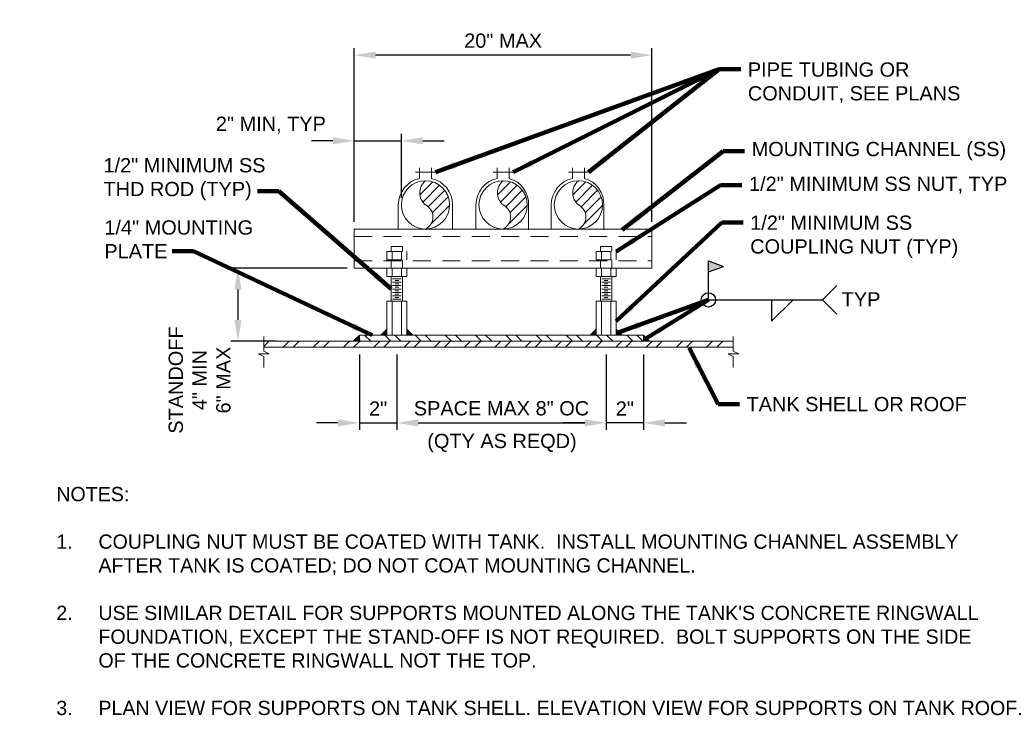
# Model space of a CAD drawing. Header units: inches. Extents: x -733 to 351, y 207 to 373.
# Tile 4 of 5: x 164 to 173, y 260 to 266. Entities that reach past the tile are written whole.
import ezdxf

# ---------------------------------------------------------------- set-up
doc = ezdxf.new("R2010")
doc.units = ezdxf.units.IN
doc.header["$MEASUREMENT"] = 0
doc.linetypes.add('HIDDEN', pattern=[0.19685, 0.15748, -0.03937])
doc.linetypes.add('HIDDEN2', pattern=[0.1875, 0.125, -0.0625])
doc.layers.get('DefPoints').update_dxf_attribs({"lineweight": 0})
for name, color, linetype, lineweight in [('G-ANNO-DIMS', 2, 'Continuous', 0), ('G-ANNO-MASK', 1, 'Continuous', 0), ('G-ANNO-NOTE', 4, 'Continuous', 30), ('G-ANNO-PATT', 250, 'Continuous', 0), ('G-ANNO-TEXT', 2, 'Continuous', 30), ('M-DETL-LGHT', 3, 'Continuous', 0), ('M-DETL-MLGT', 2, 'Continuous', 0), ('M-DETL-XLGT', 1, 'Continuous', 0)]:
    doc.layers.add(name, color=color, linetype=linetype, lineweight=lineweight)
doc.styles.add('AEC_AC_01ArchDims-CC_FullScale', font='arial.ttf', dxfattribs={"height": 0.125})
doc.styles.add('AEC_AC_40Text-LeftTop_FullScale', font='arial.ttf', dxfattribs={"height": 0.125})
doc.styles.add("AEC_AC_45Text-LeftTop_3-4_1'", font='arial.ttf', dxfattribs={"height": 2})
doc.styles.add("AEC_AC_45Text-LeftTop_3-4_1'_0", font='arial.ttf')
doc.dimstyles.new('AEC_AC_01_Arch-Dims_FullScale', dxfattribs={"dimtxt": 0.125, "dimasz": 0.1875, "dimexe": 0.0625, "dimexo": 0.0625, "dimgap": 0.0625, "dimtad": 1, "dimdec": 4, "dimzin": 15, "dimdsep": 46, "dimlunit": 4, "dimtxsty": 'AEC_AC_01ArchDims-CC_FullScale', "dimcen": 0.09, "dimclrd": 256, "dimclre": 256, "dimazin": 2, "dimtfac": 0.7, "dimtdec": 4, "dimtix": 1, "dimtmove": 1, "dimatfit": 3, "dimfxl": 1, "dimfrac": 1, "dimtolj": 1, "dimtzin": 15, "dimlwd": 30, "dimlwe": 30, "dimarcsym": 0})
doc.dimstyles.new('AEC_AC_40_Notes_FullScale', dxfattribs={"dimtxt": 0.125, "dimasz": 0.1875, "dimexe": 0.0625, "dimexo": 0.0625, "dimgap": 0.0625, "dimtad": 1, "dimjust": 1, "dimdec": 3, "dimzin": 15, "dimdsep": 46, "dimlunit": 5, "dimtxsty": 'AEC_AC_40Text-LeftTop_FullScale', "dimcen": 0.09, "dimclrd": 256, "dimclre": 256, "dimazin": 2, "dimtfac": 0.7, "dimtdec": 3, "dimtmove": 1, "dimatfit": 1, "dimfxl": 1, "dimfrac": 1, "dimtolj": 1, "dimtzin": 15, "dimlwd": 30, "dimlwe": 30, "dimarcsym": 0})
doc.dimstyles.new("AEC_AC_45_Notes_3-4_1'", dxfattribs={"dimtxt": 2, "dimasz": 3, "dimexe": 1, "dimexo": 1, "dimgap": 1, "dimtad": 1, "dimjust": 1, "dimdec": 3, "dimzin": 15, "dimdsep": 46, "dimlunit": 5, "dimtxsty": "AEC_AC_45Text-LeftTop_3-4_1'", "dimcen": 0.09, "dimclrd": 256, "dimclre": 256, "dimazin": 2, "dimtfac": 0.7, "dimtdec": 3, "dimtmove": 1, "dimatfit": 1, "dimfxl": 1, "dimfrac": 1, "dimtolj": 1, "dimtzin": 15, "dimlwd": 30, "dimlwe": 30, "dimarcsym": 0})

# ---------------------------------------------------------------- blocks, each defined once
blk = doc.blocks.new('*D16')
at = {"layer": 'DefPoints', "color": 0, "transparency": 16777216}
for p in [(167.2637, 263.3168), (167.5923, 263.3168), (167.5923, 262.6537)]:
    blk.add_point(p, dxfattribs=at)
at = {"layer": 'G-ANNO-DIMS', "lineweight": 30, "transparency": 16777216}
for p, q in [((167.2637, 263.2543), (167.2637, 262.5912)), ((167.5923, 263.2543), (167.5923, 262.5912)), ((167.0762, 262.6537), (166.8887, 262.6537)), ((167.2637, 262.6537), (167.5923, 262.6537)), ((167.7798, 262.6537), (167.9673, 262.6537))]:
    blk.add_line(p, q, dxfattribs=at)
at = {"layer": 'G-ANNO-DIMS', "transparency": 16777216}
for points in [[(167.0762, 262.685), (167.0762, 262.6225), (167.2637, 262.6537)], [(167.7798, 262.685), (167.7798, 262.6225), (167.5923, 262.6537)]]:
    blk.add_solid(points, dxfattribs=at)
at = {"layer": 'G-ANNO-DIMS', "color": 0, "lineweight": 30, "transparency": 16777216, "insert": (167.428, 262.779), "char_height": 0.125, "attachment_point": 5, "style": 'AEC_AC_01ArchDims-CC_FullScale'}
blk.add_mtext('\\A1;2"', dxfattribs=at)
blk = doc.blocks.new('*D17')
at = {"layer": 'DefPoints', "color": 0, "transparency": 16777216}
for p in [(169.4265, 263.3168), (169.7551, 263.3168), (169.4265, 262.6537)]:
    blk.add_point(p, dxfattribs=at)
at = {"layer": 'G-ANNO-DIMS', "lineweight": 30, "transparency": 16777216}
for p, q in [((169.4265, 263.2543), (169.4265, 262.5912)), ((169.7551, 263.2543), (169.7551, 262.5912)), ((169.239, 262.6537), (169.0515, 262.6537)), ((169.7551, 262.6537), (169.4265, 262.6537)), ((169.9426, 262.6537), (170.1301, 262.6537))]:
    blk.add_line(p, q, dxfattribs=at)
at = {"layer": 'G-ANNO-DIMS', "transparency": 16777216}
for points in [[(169.239, 262.685), (169.239, 262.6225), (169.4265, 262.6537)], [(169.9426, 262.685), (169.9426, 262.6225), (169.7551, 262.6537)]]:
    blk.add_solid(points, dxfattribs=at)
at = {"layer": 'G-ANNO-DIMS', "color": 0, "lineweight": 30, "transparency": 16777216, "insert": (169.5908, 262.779), "char_height": 0.125, "attachment_point": 5, "style": 'AEC_AC_01ArchDims-CC_FullScale'}
blk.add_mtext('\\A1;2"', dxfattribs=at)
blk = doc.blocks.new('*D18')
at = {"layer": 'DefPoints', "color": 0, "transparency": 16777216}
for p in [(167.5923, 263.3168), (169.4265, 263.3168), (169.4265, 262.6537)]:
    blk.add_point(p, dxfattribs=at)
at = {"layer": 'G-ANNO-DIMS', "lineweight": 30, "transparency": 16777216}
for p, q in [((167.5923, 263.2543), (167.5923, 262.5912)), ((169.4265, 263.2543), (169.4265, 262.5912)), ((167.7798, 262.6537), (169.239, 262.6537))]:
    blk.add_line(p, q, dxfattribs=at)
at = {"layer": 'G-ANNO-DIMS', "transparency": 16777216}
for points in [[(167.7798, 262.685), (167.7798, 262.6225), (167.5923, 262.6537)], [(169.239, 262.685), (169.239, 262.6225), (169.4265, 262.6537)]]:
    blk.add_solid(points, dxfattribs=at)
at = {"layer": 'G-ANNO-DIMS', "color": 0, "lineweight": 30, "transparency": 16777216, "insert": (168.5094, 262.7809), "char_height": 0.125, "attachment_point": 5, "style": 'AEC_AC_01ArchDims-CC_FullScale'}
blk.add_mtext('\\A1;SPACE MAX 8" OC', dxfattribs=at)
blk = doc.blocks.new('*D19')
at = {"layer": 'DefPoints', "color": 0, "transparency": 16777216}
for p in [(167.2188, 265.8785), (167.2188, 264.3536), (169.8287, 264.3536)]:
    blk.add_point(p, dxfattribs=at)
at = {"layer": 'G-ANNO-DIMS', "lineweight": 30, "transparency": 16777216}
for p, q in [((167.2188, 264.4161), (167.2188, 265.941)), ((169.8287, 264.4161), (169.8287, 265.941)), ((169.6412, 265.8785), (167.4063, 265.8785))]:
    blk.add_line(p, q, dxfattribs=at)
at = {"layer": 'G-ANNO-DIMS', "transparency": 16777216}
for points in [[(167.4063, 265.9097), (167.4063, 265.8472), (167.2188, 265.8785)], [(169.6412, 265.9097), (169.6412, 265.8472), (169.8287, 265.8785)]]:
    blk.add_solid(points, dxfattribs=at)
at = {"layer": 'G-ANNO-DIMS', "color": 0, "lineweight": 30, "transparency": 16777216, "insert": (168.5237, 266.0048), "char_height": 0.125, "attachment_point": 5, "style": 'AEC_AC_01ArchDims-CC_FullScale'}
blk.add_mtext('\\A1;20" MAX', dxfattribs=at)
blk = doc.blocks.new('*D20')
at = {"layer": 'DefPoints', "color": 0, "transparency": 16777216}
for p in [(167.6317, 265.1274), (167.6317, 264.5653), (167.2188, 264.3536)]:
    blk.add_point(p, dxfattribs=at)
at = {"layer": 'G-ANNO-DIMS', "lineweight": 30, "transparency": 16777216}
for p, q in [((167.2188, 264.4161), (167.2188, 265.1899)), ((167.6317, 264.6278), (167.6317, 265.1899)), ((167.0313, 265.1274), (166.8438, 265.1274)), ((167.2188, 265.1274), (167.6317, 265.1274)), ((167.8192, 265.1274), (168.0067, 265.1274))]:
    blk.add_line(p, q, dxfattribs=at)
at = {"layer": 'G-ANNO-DIMS', "transparency": 16777216}
for points in [[(167.0313, 265.1587), (167.0313, 265.0962), (167.2188, 265.1274)], [(167.8192, 265.1587), (167.8192, 265.0962), (167.6317, 265.1274)]]:
    blk.add_solid(points, dxfattribs=at)
at = {"layer": 'G-ANNO-DIMS', "color": 0, "lineweight": 30, "transparency": 16777216, "insert": (166.4881, 265.2651), "char_height": 0.125, "attachment_point": 5, "style": 'AEC_AC_01ArchDims-CC_FullScale'}
blk.add_mtext('\\A1;2" MIN, TYP', dxfattribs=at)
blk = doc.blocks.new('*D21')
at = {"layer": 'DefPoints', "color": 0, "transparency": 16777216}
for p in [(167.2188, 264.0096), (166.1995, 263.3697), (166.5981, 263.3697)]:
    blk.add_point(p, dxfattribs=at)
at = {"layer": 'G-ANNO-DIMS', "lineweight": 30, "transparency": 16777216}
for p, q in [((167.1563, 264.0096), (166.137, 264.0096)), ((166.1995, 263.8221), (166.1995, 263.5572)), ((166.5356, 263.3697), (166.137, 263.3697))]:
    blk.add_line(p, q, dxfattribs=at)
at = {"layer": 'G-ANNO-DIMS', "transparency": 16777216}
for points in [[(166.1682, 263.8221), (166.2307, 263.8221), (166.1995, 264.0096)], [(166.1682, 263.5572), (166.2307, 263.5572), (166.1995, 263.3697)]]:
    blk.add_solid(points, dxfattribs=at)
at = {"layer": 'G-ANNO-DIMS', "color": 0, "lineweight": 30, "transparency": 16777216, "insert": (165.8637, 263.0291), "char_height": 0.125, "attachment_point": 5, "rotation": 90, "style": 'AEC_AC_01ArchDims-CC_FullScale'}
blk.add_mtext('\\A1;STANDOFF\\P4" MIN\\P6" MAX', dxfattribs=at)

msp = doc.modelspace()

# ---------------------------------------------------------------- hatches: boundary and pattern name
at = {"layer": 'G-ANNO-NOTE', "ltscale": 0.083333}
msp.add_hatch(color=256, dxfattribs=at).paths.add_polyline_path([(170.32359, 263.97719), (170.32359, 264.07364), (170.45609, 264.02541)])
at = {"layer": 'G-ANNO-PATT'}
h = msp.add_hatch(dxfattribs=at)
h.set_pattern_fill('ANSI32', color=256, style=0, pattern_type=2)
h.set_pattern_definition([(135, (-2105.23622, -3178.16142), (-0.1325825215, -0.1325825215), []), (135, (-2105.23622, -3178.07303), (-0.1325825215, -0.1325825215), [])])
h.paths.add_polyline_path([(169.75515, 263.4226), (167.26365, 263.4226), (167.26365, 263.36969), (169.75515, 263.36969)])
h = msp.add_hatch(dxfattribs=at)
h.set_pattern_fill('ANSI32', color=256, style=0, pattern_type=2)
h.set_pattern_definition([(45, (-2105.23622, -3178.15748), (-0.1325825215, 0.1325825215), []), (45, (-2105.14783, -3178.15748), (-0.1325825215, 0.1325825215), [])])
h.paths.add_polyline_path([(170.54076, 263.36969), (166.42505, 263.36969), (166.42505, 263.31677), (170.54076, 263.31677)])
at = {"layer": 'M-DETL-LGHT', "extrusion": (0, 0, -1)}
for points in [[(-167.26365, 263.36969), (-167.26365, 263.4226), (-167.21074, 263.36969)], [(-167.50544, 263.4226), (-167.50544, 263.47552), (-167.45253, 263.4226)], [(-169.33962, 263.4226), (-169.33962, 263.47552), (-169.28671, 263.4226)]]:
    msp.add_hatch(color=256, dxfattribs=at).paths.add_polyline_path(points)
at = {"layer": 'M-DETL-LGHT'}
for points in [[(167.67918, 263.4226), (167.67918, 263.47552), (167.73209, 263.4226)], [(169.51336, 263.4226), (169.51336, 263.47552), (169.56627, 263.4226)], [(169.75515, 263.36969), (169.75515, 263.4226), (169.80806, 263.36969)]]:
    msp.add_hatch(color=256, dxfattribs=at).paths.add_polyline_path(points)
at = {"layer": 'M-DETL-XLGT'}
h = msp.add_hatch(dxfattribs=at)
h.set_pattern_fill('ANSI31', color=256, style=0, pattern_type=2)
h.set_pattern_definition([(45, (450.236825, 495.211755), (-0.044194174, 0.044194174), [])])
h.paths.add_polyline_path([(168.05499, 264.56526, 0.4142136), (167.84332, 264.77692, 0.4699434), (167.84332, 264.56526, -0.6194138), (167.84332, 264.35359, 0.4142136)])
h = msp.add_hatch(dxfattribs=at)
h.set_pattern_fill('ANSI31', color=256, style=0, pattern_type=2)
h.set_pattern_definition([(45, (450.917237, 495.211755), (-0.044194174, 0.044194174), [])])
h.paths.add_polyline_path([(168.7354, 264.56526, 0.4142136), (168.52373, 264.77692, 0.4699434), (168.52373, 264.56526, -0.6194138), (168.52373, 264.35359, 0.4142136)])
h = msp.add_hatch(dxfattribs=at)
h.set_pattern_fill('ANSI31', color=256, style=0, pattern_type=2)
h.set_pattern_definition([(45, (451.577285, 495.211755), (-0.044194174, 0.044194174), [])])
h.paths.add_polyline_path([(169.39544, 264.56526, 0.4142136), (169.18378, 264.77692, 0.4699434), (169.18378, 264.56526, -0.6194138), (169.18378, 264.35359, 0.4142136)])

# ---------------------------------------------------------------- linework, layer by layer
at = {"layer": 'G-ANNO-MASK'}
for p, q in [((166.42505, 263.41166), (166.42505, 263.28261)), ((170.54076, 263.41166), (170.54076, 263.28261)), ((166.42505, 263.2345), (166.42505, 263.13992)), ((170.54076, 263.2345), (170.54076, 263.13992))]:
    msp.add_line(p, q, dxfattribs=at)
at = {"layer": 'G-ANNO-MASK', "flags": 128}
for points in [[(166.42505, 263.28261), (166.47289, 263.2587), (166.37986, 263.2587), (166.42505, 263.2345)], [(170.54076, 263.28261), (170.5886, 263.2587), (170.49557, 263.2587), (170.54076, 263.2345)]]:
    msp.add_lwpolyline(points, dxfattribs=at)
at = {"layer": 'G-ANNO-NOTE', "ltscale": 0.083333}
for p, q in [((170.32359, 263.73225), (170.32359, 264.07364)), ((170.32359, 264.07364), (170.45609, 264.02541)), ((170.32395, 263.97732), (170.45609, 264.02541)), ((171.44859, 263.85725), (171.32359, 263.73225)), ((170.32359, 263.73225), (171.32359, 263.73225)), ((170.87748, 263.73225), (170.87748, 263.54475)), ((170.87748, 263.54475), (171.06498, 263.73225)), ((171.44859, 263.60725), (171.32359, 263.73225))]:
    msp.add_line(p, q, dxfattribs=at)
msp.add_circle((170.32359, 263.73225), 0.0625, dxfattribs=at)
at = {"layer": 'M-DETL-LGHT'}
for p, q in [((167.79041, 264.79743), (167.79041, 264.88952)), ((167.89624, 264.79743), (167.89624, 264.88952)), ((168.47081, 264.79743), (168.47081, 264.88952)), ((168.57665, 264.79743), (168.57665, 264.88952)), ((169.13086, 264.79743), (169.13086, 264.88952)), ((169.2367, 264.79743), (169.2367, 264.88952)), ((167.75603, 264.85213), (167.93062, 264.85213)), ((168.43644, 264.85213), (168.61102, 264.85213)), ((169.09649, 264.85213), (169.27107, 264.85213)), ((167.6052, 264.56526), (167.6052, 264.35359)), ((168.08145, 264.56526), (168.08145, 264.35359)), ((168.28561, 264.56526), (168.28561, 264.35359)), ((168.74574, 264.5591), (168.74574, 264.34743)), ((168.94565, 264.56526), (168.94565, 264.35359)), ((169.40579, 264.5591), (169.40579, 264.34743)), ((167.21877, 264.35359), (169.82869, 264.35359)), ((167.21877, 264.00964), (167.21877, 264.35359)), ((169.82869, 264.00964), (169.82869, 264.35359)), ((167.21877, 264.00964), (169.82869, 264.00964)), ((167.50544, 263.93621), (167.67918, 263.93621)), ((167.54231, 263.93621), (167.54231, 263.71969)), ((167.64231, 263.93621), (167.64231, 263.71969)), ((169.33962, 263.93621), (169.51336, 263.93621)), ((169.37649, 263.93621), (169.37649, 263.71969)), ((169.47649, 263.93621), (169.47649, 263.71969)), ((167.50544, 263.4226), (167.50544, 263.71969)), ((167.50544, 263.71969), (167.67918, 263.71969)), ((167.55188, 263.71969), (167.55188, 263.4226)), ((167.63275, 263.71969), (167.63275, 263.4226)), ((167.67918, 263.4226), (167.67918, 263.71969)), ((169.33962, 263.4226), (169.33962, 263.71969)), ((169.33962, 263.71969), (169.51336, 263.71969)), ((169.38605, 263.71969), (169.38605, 263.4226)), ((169.46692, 263.71969), (169.46692, 263.4226)), ((169.51336, 263.4226), (169.51336, 263.71969)), ((167.26365, 263.4226), (167.21074, 263.36969)), ((167.26365, 263.4226), (167.26365, 263.36969)), ((167.26365, 263.4226), (169.75515, 263.4226)), ((167.50544, 263.47552), (167.45253, 263.4226)), ((167.67918, 263.47552), (167.73209, 263.4226)), ((169.33962, 263.47552), (169.28671, 263.4226)), ((169.51336, 263.47552), (169.56627, 263.4226)), ((169.75515, 263.4226), (169.75515, 263.36969)), ((169.75515, 263.4226), (169.80806, 263.36969)), ((166.42505, 263.36969), (170.54076, 263.36969)), ((166.42505, 263.31677), (170.54076, 263.31677))]:
    msp.add_line(p, q, dxfattribs=at)
at = {"layer": 'M-DETL-LGHT', "linetype": 'HIDDEN'}
for p, q in [((167.50544, 263.93621), (167.50544, 264.00964)), ((167.50544, 264.00964), (167.67918, 264.00964)), ((167.55188, 263.93621), (167.55188, 264.00964)), ((167.63275, 263.93621), (167.63275, 264.00964)), ((167.67918, 263.93621), (167.67918, 264.00964)), ((169.33962, 264.00964), (169.51336, 264.00964)), ((169.33962, 263.93621), (169.33962, 264.00964)), ((169.38605, 263.93621), (169.38605, 264.00964)), ((169.46692, 263.93621), (169.46692, 264.00964)), ((169.51336, 263.93621), (169.51336, 264.00964))]:
    msp.add_line(p, q, dxfattribs=at)
at = {"layer": 'M-DETL-LGHT'}
for centre in [(167.84332, 264.56526), (168.52373, 264.56526), (169.18378, 264.56526)]:
    msp.add_circle(centre, 0.21167, dxfattribs=at)
for centre, radius, start, end in [((167.84332, 264.56526), 0.23812, 102.839588, 180), ((167.84332, 264.56526), 0.23812, 0, 77.160412), ((168.52373, 264.56526), 0.23812, 102.839588, 180), ((168.51489, 264.57446), 0.23136, 356.192989, 74.518183), ((169.18378, 264.56526), 0.23812, 102.839588, 180), ((169.17494, 264.57446), 0.23136, 356.192989, 74.518183)]:
    msp.add_arc(centre, radius, start, end, dxfattribs=at)
at = {"layer": 'M-DETL-LGHT', "color": 3}
for centre, radius, start, end in [((167.93106, 264.67109), 0.13747, 129.658261, 230.341739), ((168.61146, 264.67109), 0.13747, 129.658261, 230.341739), ((169.27151, 264.67109), 0.13747, 129.658261, 230.341739), ((167.79067, 264.45943), 0.11821, 296.450707, 63.549293), ((168.47108, 264.45943), 0.11821, 296.450707, 63.549293), ((169.13113, 264.45943), 0.11821, 296.450707, 63.549293)]:
    msp.add_arc(centre, radius, start, end, dxfattribs=at)
at = {"layer": 'M-DETL-MLGT', "linetype": 'HIDDEN'}
for p, q in [((167.21877, 264.28813), (169.82869, 264.28813)), ((167.21877, 264.0751), (169.82869, 264.0751)), ((169.37649, 264.08306), (169.37649, 264.00964)), ((169.47649, 264.08306), (169.47649, 264.00964))]:
    msp.add_line(p, q, dxfattribs=at)
at = {"layer": 'M-DETL-MLGT', "linetype": 'HIDDEN2'}
for p, q in [((167.64231, 264.2007), (167.54231, 264.2007)), ((167.54231, 264.2007), (167.54231, 264.15649)), ((167.64231, 264.2007), (167.64231, 264.15649)), ((169.37649, 264.2007), (169.37649, 264.15649)), ((169.47649, 264.2007), (169.37649, 264.2007)), ((169.47649, 264.2007), (169.47649, 264.15649)), ((167.50544, 264.15649), (167.67918, 264.15649)), ((167.50544, 264.08306), (167.50544, 264.15649)), ((167.55188, 264.08306), (167.55188, 264.15649)), ((167.63275, 264.08306), (167.63275, 264.15649)), ((167.67918, 264.08306), (167.67918, 264.15649)), ((169.33962, 264.08306), (169.33962, 264.15649)), ((169.33962, 264.15649), (169.51336, 264.15649)), ((169.38605, 264.08306), (169.38605, 264.15649)), ((169.46692, 264.08306), (169.46692, 264.15649)), ((169.51336, 264.08306), (169.51336, 264.15649)), ((167.50544, 264.08306), (167.67918, 264.08306)), ((167.54231, 264.08306), (167.54231, 264.00964)), ((167.64231, 264.08306), (167.64231, 264.00964)), ((169.33962, 264.08306), (169.51336, 264.08306))]:
    msp.add_line(p, q, dxfattribs=at)
at = {"layer": 'M-DETL-XLGT'}
for p, q in [((167.55501, 263.91753), (167.62987, 263.91753)), ((167.55501, 263.88757), (167.62987, 263.88757)), ((167.55501, 263.85761), (167.62987, 263.85761)), ((167.57637, 263.90255), (167.60825, 263.90255)), ((167.57637, 263.87259), (167.60825, 263.87259)), ((167.57637, 263.84263), (167.60825, 263.84263)), ((169.38919, 263.91753), (169.46405, 263.91753)), ((169.38919, 263.91753), (169.46405, 263.91753)), ((169.38919, 263.88757), (169.46405, 263.88757)), ((169.38919, 263.88757), (169.46405, 263.88757)), ((169.38919, 263.85761), (169.46405, 263.85761)), ((169.38919, 263.85761), (169.46405, 263.85761)), ((169.41055, 263.90255), (169.44243, 263.90255)), ((169.41055, 263.90255), (169.44243, 263.90255)), ((169.41055, 263.87259), (169.44243, 263.87259)), ((169.41055, 263.87259), (169.44243, 263.87259)), ((169.41055, 263.84263), (169.44243, 263.84263)), ((169.41055, 263.84263), (169.44243, 263.84263)), ((167.55501, 263.82765), (167.62987, 263.82765)), ((167.55501, 263.79769), (167.62987, 263.79769)), ((167.55501, 263.76773), (167.62987, 263.76773)), ((167.57637, 263.81267), (167.60825, 263.81267)), ((167.57637, 263.78271), (167.60825, 263.78271)), ((167.57637, 263.75275), (167.60825, 263.75275)), ((169.38919, 263.82765), (169.46405, 263.82765)), ((169.38919, 263.82765), (169.46405, 263.82765)), ((169.38919, 263.79769), (169.46405, 263.79769)), ((169.38919, 263.79769), (169.46405, 263.79769)), ((169.38919, 263.76773), (169.46405, 263.76773)), ((169.38919, 263.76773), (169.46405, 263.76773)), ((169.41055, 263.81267), (169.44243, 263.81267)), ((169.41055, 263.81267), (169.44243, 263.81267)), ((169.41055, 263.78271), (169.44243, 263.78271)), ((169.41055, 263.78271), (169.44243, 263.78271)), ((169.41055, 263.75275), (169.44243, 263.75275)), ((169.41055, 263.75275), (169.44243, 263.75275)), ((167.55501, 263.73777), (167.62987, 263.73777)), ((169.38919, 263.73777), (169.46405, 263.73777)), ((169.38919, 263.73777), (169.46405, 263.73777))]:
    msp.add_line(p, q, dxfattribs=at)

# ---------------------------------------------------------------- texts
at = {"layer": 'G-ANNO-DIMS', "insert": (167.85897, 262.55757), "char_height": 0.125, "attachment_point": 1, "style": 'AEC_AC_40Text-LeftTop_FullScale'}
msp.add_mtext('(QTY AS REQD)', dxfattribs=at)
at = {"layer": 'G-ANNO-NOTE', "char_height": 0.125, "attachment_point": 7, "style": 'AEC_AC_40Text-LeftTop_FullScale'}
for s, insert, width in [('PIPE TUBING OR CONDUIT, SEE PLANS', (170.66896, 265.45817), 2.0369372), ('\\A1;{\\H1x;1/2\\A0;\\H1x;" MINIMUM SS THD ROD (TYP)}', (165.02077, 264.60429), 1.6516424), ('\\A1;{\\H1x;1/2\\A0;\\H1x;" MINIMUM SS COUPLING NUT (TYP)}', (170.68945, 264.10082), 1.8981569), ('\\A1;{\\H1x;1/4\\A0;\\H1x;" MOUNTING PLATE}', (165.02845, 264.09647), 1.4225432)]:
    msp.add_mtext(s, dxfattribs=dict(at, insert=insert, width=width))
at = {"layer": 'G-ANNO-NOTE', "char_height": 0.125}
for s, insert, attachment_point, style in [('MOUNTING CHANNEL (SS)', (170.7021, 265.03647), 4, 'AEC_AC_40Text-LeftTop_FullScale'), ('\\A1;{\\H1x;1/2\\A0;\\H1x;" MINIMUM SS NUT, TYP}', (170.67911, 264.73853), 4, 'AEC_AC_40Text-LeftTop_FullScale'), ('TYP', (171.49131, 263.79955), 1, "AEC_AC_45Text-LeftTop_3-4_1'"), ('TANK SHELL OR ROOF', (170.65738, 262.81717), 4, 'AEC_AC_40Text-LeftTop_FullScale')]:
    msp.add_mtext(s, dxfattribs=dict(at, insert=insert, attachment_point=attachment_point, style=style))
at = {"layer": 'G-ANNO-TEXT', "insert": (164.60699, 262.09154), "char_height": 0.125, "width": 8.3972033, "attachment_point": 1, "style": 'AEC_AC_40Text-LeftTop_FullScale'}
msp.add_mtext("NOTES:\\P\\P\\pi-0.375,l0.375,t0.375;1.^ICOUPLING NUT MUST BE COATED WITH TANK.  INSTALL MOUNTING CHANNEL ASSEMBLY AFTER TANK IS COATED; DO NOT COAT MOUNTING CHANNEL. \\P\\pi0,l0,tz;\\P\\pi-0.375,l0.375,t0.375;2.^IUSE SIMILAR DETAIL FOR SUPPORTS MOUNTED ALONG THE TANK'S CONCRETE RINGWALL FOUNDATION, EXCEPT THE STAND-OFF IS NOT REQUIRED.  BOLT SUPPORTS ON THE SIDE OF THE CONCRETE RINGWALL NOT THE TOP.\\P\\pi0,l0,tz;\\P\\pi-0.375,l0.375,t0.375;3.^IPLAN VIEW FOR SUPPORTS ON TANK SHELL. ELEVATION VIEW FOR SUPPORTS ON TANK ROOF.", dxfattribs=at)

# ---------------------------------------------------------------- dimensions: what is measured, and where the dimension line sits
at = {"layer": 'G-ANNO-DIMS', "lineweight": 30}
for base, p1, p2, text, picture, middle in [((167.21877, 265.87849), (169.82869, 264.35359), (167.21877, 264.35359), '20" MAX', '*D19', (168.52373, 266.00481)), ((169.42649, 262.65375), (169.75515, 263.31677), (169.42649, 263.31677), '2"', '*D17', (169.59082, 262.779))]:
    dim = msp.add_linear_dim(base=base, p1=p1, p2=p2, angle=180, text=text, dimstyle='AEC_AC_01_Arch-Dims_FullScale', dxfattribs=at)
    dim.commit()
    dim.dimension.update_dxf_attribs({"geometry": picture, "text_midpoint": middle})
dim = msp.add_linear_dim(base=(167.63166, 265.12744), p1=(167.21877, 264.35359), p2=(167.63166, 264.56526), text='2" MIN, TYP', dimstyle='AEC_AC_01_Arch-Dims_FullScale', dxfattribs=at)
dim.commit()
dim.dimension.update_dxf_attribs({"geometry": '*D20', "text_midpoint": (166.48807, 265.12744), "dimtype": 160})
dim = msp.add_linear_dim(base=(166.19945, 263.36969), p1=(167.21877, 264.00964), p2=(166.5981, 263.36969), angle=270, text='STANDOFF\\P4" MIN\\P6" MAX', dimstyle='AEC_AC_01_Arch-Dims_FullScale', dxfattribs=at)
dim.commit()
dim.dimension.update_dxf_attribs({"geometry": '*D21', "text_midpoint": (166.19945, 263.02913), "dimtype": 160})
for base, p1, p2, text, picture, middle in [((167.59231, 262.65375), (167.26365, 263.31677), (167.59231, 263.31677), '2"', '*D16', (167.42798, 262.779)), ((169.42649, 262.65375), (167.59231, 263.31677), (169.42649, 263.31677), 'SPACE MAX 8" OC', '*D18', (168.5094, 262.78092))]:
    dim = msp.add_linear_dim(base=base, p1=p1, p2=p2, text=text, dimstyle='AEC_AC_01_Arch-Dims_FullScale', dxfattribs=at)
    dim.commit()
    dim.dimension.update_dxf_attribs({"geometry": picture, "text_midpoint": middle})

# ---------------------------------------------------------------- leaders
at = {"layer": 'G-ANNO-NOTE', "lineweight": 30}
for points in [[(167.93062, 264.85213), (170.41896, 265.75602)], [(168.61102, 264.85213), (170.41896, 265.75602)], [(169.53981, 263.44906), (170.32359, 263.73225)]]:
    msp.add_leader(points, dimstyle='AEC_AC_40_Notes_FullScale', override={"dimclrd": 0, "dimlwd": 65534}, dxfattribs=at)
at = {"layer": 'G-ANNO-NOTE', "lineweight": 30, "annotation_type": 0, "has_hookline": 1}
for points, hookline_direction, text_width in [([(169.27107, 264.85213), (170.41896, 265.75602), (170.60646, 265.75602)], 0, 1.84524), ([(169.56784, 264.34779), (170.4521, 265.03647), (170.6396, 265.03647)], 0, 2.21214), ([(169.51336, 264.15649), (170.42911, 264.73853), (170.61661, 264.73853)], 0, 2.23781), ([(167.54231, 263.82795), (166.55715, 264.68627), (166.36965, 264.68627)], 1, 1.39222), ([(169.51336, 263.54469), (170.43945, 264.41067), (170.62695, 264.41067)], 0, 1.80892), ([(167.37721, 263.4226), (165.81029, 264.15897), (165.62279, 264.15897)], 1, 1.27396), ([(170.15336, 263.3113), (170.40738, 262.81717), (170.59488, 262.81717)], 0, 1.91883)]:
    msp.add_leader(points, dimstyle='AEC_AC_40_Notes_FullScale', override={"dimtad": 0, "dimclrd": 0, "dimlwd": 65534}, dxfattribs=dict(at, hookline_direction=hookline_direction, text_width=text_width))
at = {"layer": 'G-ANNO-NOTE'}
msp.add_leader([(169.78161, 263.39614), (170.32359, 263.73225)], dimstyle="AEC_AC_45_Notes_3-4_1'", override={"dimtxt": 0.09375, "dimasz": 0.140625, "dimgap": 0.046875, "dimtxsty": "AEC_AC_45Text-LeftTop_3-4_1'_0", "dimclrd": 0, "dimlwd": 65534}, dxfattribs=at)

doc.saveas('drawing.dxf')
